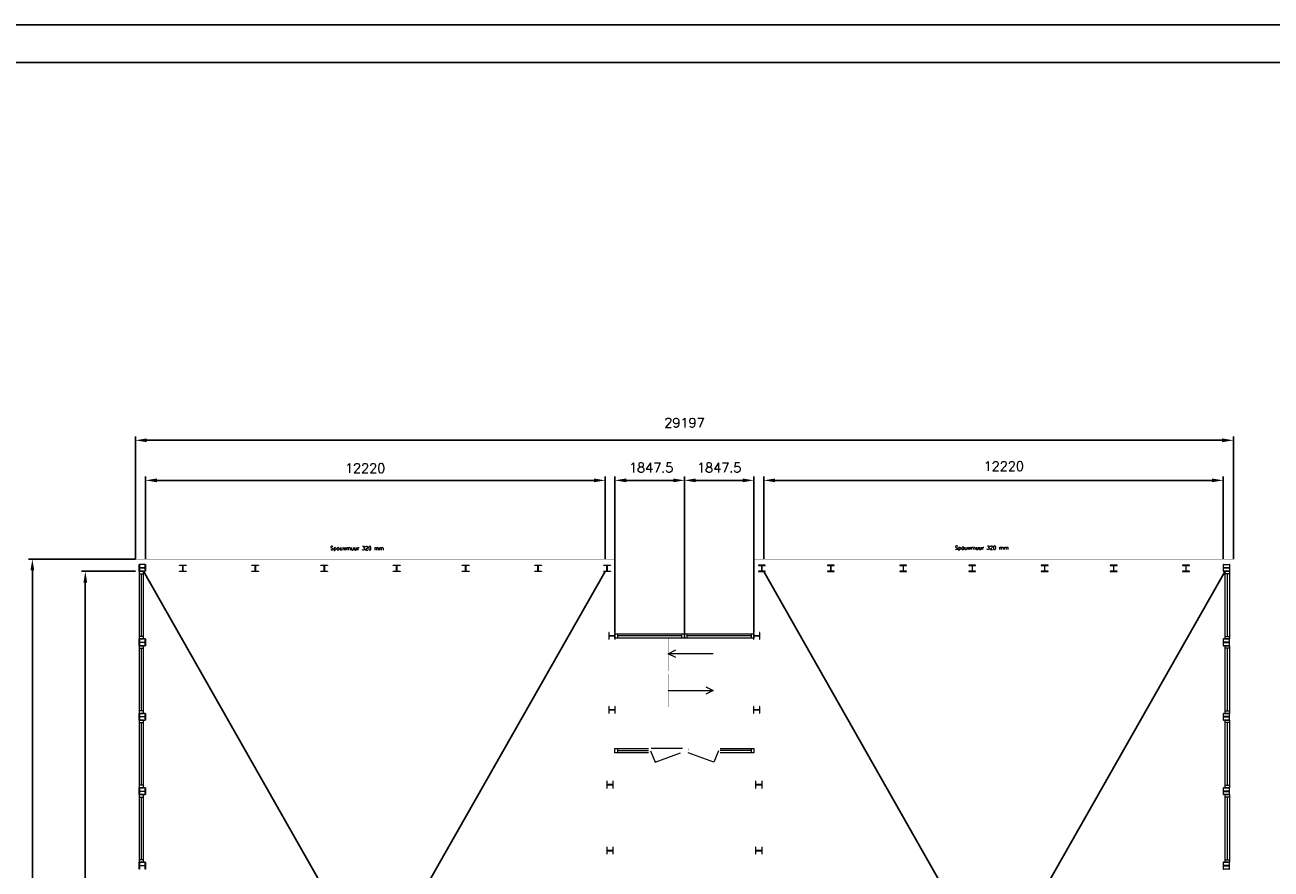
# Model space of a CAD drawing. Header units: millimetres. Extents: x 108018 to 208018, y -107735 to 42299730.
# Tile 16 of 17: x 131043 to 164179, y -11281 to 11165. Entities that reach past the tile are written whole.
import ezdxf

# ---------------------------------------------------------------- set-up
doc = ezdxf.new("R2010")
doc.units = ezdxf.units.MM
doc.header["$MEASUREMENT"] = 0
doc.layers.get('0').update_dxf_attribs({"linetype": 'CONTINUOUS'})
doc.layers.get('DEFPOINTS').update_dxf_attribs({"linetype": 'CONTINUOUS'})
doc.layers.add('Binnendeurkozin', color=4, linetype='CONTINUOUS', lineweight=18)
for name, color, linetype in [('Binnenkozijn', 4, 'CONTINUOUS'), ('Binnenmuur', 1, 'CONTINUOUS'), ('Buitenmuur', 1, 'CONTINUOUS'), ('Hekwerk', 3, 'CONTINUOUS'), ('KADER', 1, 'CONTINUOUS'), ('Maatvoering', 7, 'CONTINUOUS'), ('Profiel', 5, 'CONTINUOUS'), ('Timmerwerk', 5, 'CONTINUOUS'), ('TRAPPEN', 2, 'CONTINUOUS')]:
    doc.layers.add(name, color=color, linetype=linetype)
doc.styles.get("Standard").update_dxf_attribs({"font": 'romans.shx'})
doc.dimstyles.new('DIM-ARR', dxfattribs={"dimtxt": 2.5, "dimasz": 3, "dimexe": 1, "dimexo": 0, "dimgap": 1.5, "dimtad": 1, "dimdsep": 46, "dimtxsty": 'Standard', "dimcen": -3, "dimdle": 1.25, "dimclrt": 7, "dimadec": 0, "dimazin": 0, "dimtfac": 0.8, "dimtmove": 2, "dimatfit": 3, "dimfxl": 1, "dimtvp": 1.8, "dimtolj": 1, "dimarcsym": 0})

# ---------------------------------------------------------------- blocks, each defined once
blk = doc.blocks.new('*D125')
at = {"layer": 'DEFPOINTS', "color": 0, "transparency": 16777216}
for p in [(131241, -3041), (133981, -3041), (134035, -25281)]:
    blk.add_point(p, dxfattribs=at)
at = {"layer": 'Maatvoering', "color": 0, "lineweight": -2, "transparency": 16777216}
for p, q in [((133981, -3041), (131141, -3041)), ((131241, -3341), (131241, -13451)), ((131241, -24981), (131241, -14870)), ((134035, -25281), (131141, -25281))]:
    blk.add_line(p, q, dxfattribs=at)
at = {"layer": 'Maatvoering', "color": 0, "transparency": 16777216}
for points in [[(131191, -3341), (131291, -3341), (131241, -3041)], [(131191, -24981), (131291, -24981), (131241, -25281)]]:
    blk.add_solid(points, dxfattribs=at)
at = {"layer": 'Maatvoering', "color": 7, "lineweight": 0, "transparency": 16777216, "insert": (131241, -14161), "char_height": 250, "attachment_point": 5, "rotation": 90}
blk.add_mtext('\\A1;22240', dxfattribs=at)
blk = doc.blocks.new('*D126')
at = {"layer": 'DEFPOINTS', "color": 0, "transparency": 16777216}
for p in [(132649, -3361), (133981, -3361), (134035, -24961)]:
    blk.add_point(p, dxfattribs=at)
at = {"layer": 'Maatvoering', "color": 0, "lineweight": -2, "transparency": 16777216}
for p, q in [((133981, -3361), (132549, -3361)), ((132649, -3661), (132649, -13451)), ((132649, -24661), (132649, -14870)), ((134035, -24961), (132549, -24961))]:
    blk.add_line(p, q, dxfattribs=at)
at = {"layer": 'Maatvoering', "color": 0, "transparency": 16777216}
for points in [[(132599, -3661), (132699, -3661), (132649, -3361)], [(132599, -24661), (132699, -24661), (132649, -24961)]]:
    blk.add_solid(points, dxfattribs=at)
at = {"layer": 'Maatvoering', "color": 7, "lineweight": 0, "transparency": 16777216, "insert": (132649, -14161), "char_height": 250, "attachment_point": 5, "rotation": 90}
blk.add_mtext('\\A1;21600', dxfattribs=at)
blk = doc.blocks.new('*D127')
at = {"layer": 'DEFPOINTS', "color": 0, "transparency": 16777216}
for p in [(163178, 120), (133981, -3041), (163178, -3041)]:
    blk.add_point(p, dxfattribs=at)
at = {"layer": 'Maatvoering', "color": 0, "lineweight": -2, "transparency": 16777216}
for p, q in [((133981, -3041), (133981, 220)), ((134281, 120), (162878, 120)), ((163178, -3041), (163178, 220))]:
    blk.add_line(p, q, dxfattribs=at)
at = {"layer": 'Maatvoering', "color": 0, "transparency": 16777216}
for points in [[(134281, 170), (134281, 70), (133981, 120)], [(162878, 170), (162878, 70), (163178, 120)]]:
    blk.add_solid(points, dxfattribs=at)
at = {"layer": 'Maatvoering', "color": 7, "lineweight": 0, "transparency": 16777216, "insert": (148580, 588), "char_height": 250, "attachment_point": 5}
blk.add_mtext('\\A1;29197', dxfattribs=at)
blk = doc.blocks.new('*D128')
at = {"layer": 'DEFPOINTS', "color": 0, "transparency": 16777216}
for p in [(146472, -945), (134252, -3041), (146472, -3041)]:
    blk.add_point(p, dxfattribs=at)
at = {"layer": 'Maatvoering', "color": 0, "lineweight": -2, "transparency": 16777216}
for p, q in [((134252, -3041), (134252, -845)), ((134552, -945), (146172, -945)), ((146472, -3041), (146472, -845))]:
    blk.add_line(p, q, dxfattribs=at)
at = {"layer": 'Maatvoering', "color": 0, "transparency": 16777216}
for points in [[(134552, -895), (134552, -995), (134252, -945)], [(146172, -895), (146172, -995), (146472, -945)]]:
    blk.add_solid(points, dxfattribs=at)
at = {"layer": 'Maatvoering', "color": 7, "lineweight": 0, "transparency": 16777216, "insert": (140089, -623), "char_height": 250, "attachment_point": 5}
blk.add_mtext('\\A1;12220', dxfattribs=at)
blk = doc.blocks.new('*D129')
at = {"layer": 'DEFPOINTS', "color": 0, "transparency": 16777216}
for p in [(162907, -945), (150687, -3041), (162907, -3041)]:
    blk.add_point(p, dxfattribs=at)
at = {"layer": 'Maatvoering', "color": 0, "lineweight": -2, "transparency": 16777216}
for p, q in [((150687, -3041), (150687, -845)), ((150987, -945), (162607, -945)), ((162907, -3041), (162907, -845))]:
    blk.add_line(p, q, dxfattribs=at)
at = {"layer": 'Maatvoering', "color": 0, "transparency": 16777216}
for points in [[(150987, -895), (150987, -995), (150687, -945)], [(162607, -895), (162607, -995), (162907, -945)]]:
    blk.add_solid(points, dxfattribs=at)
at = {"layer": 'Maatvoering', "color": 7, "lineweight": 0, "transparency": 16777216, "insert": (157071, -568), "char_height": 250, "attachment_point": 5}
blk.add_mtext('\\A1;12220', dxfattribs=at)
blk = doc.blocks.new('*D130')
at = {"layer": 'DEFPOINTS', "color": 0, "transparency": 16777216}
for p in [(148580, -945), (146732, -4990), (148580, -5023)]:
    blk.add_point(p, dxfattribs=at)
at = {"layer": 'Maatvoering', "color": 0, "lineweight": -2, "transparency": 16777216}
for p, q in [((146732, -4990), (146732, -845)), ((147032, -945), (148280, -945)), ((148580, -5023), (148580, -845))]:
    blk.add_line(p, q, dxfattribs=at)
at = {"layer": 'Maatvoering', "color": 0, "transparency": 16777216}
for points in [[(147032, -895), (147032, -995), (146732, -945)], [(148280, -895), (148280, -995), (148580, -945)]]:
    blk.add_solid(points, dxfattribs=at)
at = {"layer": 'Maatvoering', "color": 7, "lineweight": 0, "transparency": 16777216, "insert": (147695, -607), "char_height": 250, "attachment_point": 5}
blk.add_mtext('\\A1;1847.5', dxfattribs=at)
blk = doc.blocks.new('*D131')
at = {"layer": 'DEFPOINTS', "color": 0, "transparency": 16777216}
for p in [(150427, -945), (148580, -5023), (150427, -4990)]:
    blk.add_point(p, dxfattribs=at)
at = {"layer": 'Maatvoering', "color": 0, "lineweight": -2, "transparency": 16777216}
for p, q in [((148580, -5023), (148580, -845)), ((148880, -945), (150127, -945)), ((150427, -4990), (150427, -845))]:
    blk.add_line(p, q, dxfattribs=at)
at = {"layer": 'Maatvoering', "color": 0, "transparency": 16777216}
for points in [[(148880, -895), (148880, -995), (148580, -945)], [(150127, -895), (150127, -995), (150427, -945)]]:
    blk.add_solid(points, dxfattribs=at)
at = {"layer": 'Maatvoering', "color": 7, "lineweight": 0, "transparency": 16777216, "insert": (149504, -608), "char_height": 250, "attachment_point": 5}
blk.add_mtext('\\A1;1847.5', dxfattribs=at)

msp = doc.modelspace()

# ---------------------------------------------------------------- linework, layer by layer
for p, q in [((134195.294, -3360.664), (146472.294, -24951.165)), ((134195.295, -24960.666), (146472.294, -3370.164)), ((162959.544, -3360.664), (150687.294, -24951.165)), ((150687.294, -3370.164), (162959.543, -24960.665))]:
    msp.add_line(p, q)
at = {"layer": 'Binnendeurkozin', "lineweight": 0}
for p, q in [((147677.794, -8135.666), (147800.875, -8435.965)), ((148529.794, -8071.666), (147692.794, -8071.666)), ((147800.875, -8435.965), (148477.794, -8185.666)), ((149358.714, -8435.965), (148681.794, -8185.666)), ((149481.794, -8135.666), (149358.714, -8435.965))]:
    msp.add_line(p, q, dxfattribs=at)
at = {"layer": 'Binnendeurkozin', "lineweight": 0, "const_width": 0.8}
for points in [[(147625.794, -8071.666), (147625.794, -8185.666), (147677.794, -8185.666), (147677.794, -8135.666), (147692.794, -8135.666), (147692.794, -8071.666), (147625.794, -8071.666)], [(147677.794, -8185.666), (147677.794, -8135.666), (148477.794, -8135.666), (148477.794, -8185.666), (147677.794, -8185.666)], [(147685.454, -8071.666), (148462.794, -8071.666)], [(148529.794, -8071.666), (148529.794, -8185.666), (148477.794, -8185.666), (148477.794, -8135.666), (148462.794, -8135.666), (148462.794, -8071.666), (148529.794, -8071.666)], [(148629.794, -8071.666), (148629.794, -8185.666), (148681.794, -8185.666), (148681.794, -8135.666), (148696.794, -8135.666), (148696.794, -8071.666), (148629.794, -8071.666)], [(148681.794, -8185.666), (148681.794, -8135.666), (149481.794, -8135.666), (149481.794, -8185.666), (148681.794, -8185.666)], [(148696.794, -8071.666), (149466.794, -8071.666)], [(149533.794, -8071.666), (149533.794, -8185.666), (149481.794, -8185.666), (149481.794, -8135.666), (149466.794, -8135.666), (149466.794, -8071.666), (149533.794, -8071.666)]]:
    msp.add_lwpolyline(points, dxfattribs=at)
at = {"layer": 'Binnenkozijn', "lineweight": 0}
for p, q in [((134081.294, -3427.664), (134081.294, -5093.664)), ((134138.294, -5093.664), (134138.294, -3427.664)), ((163016.544, -5093.664), (163016.544, -3427.664)), ((163073.544, -3427.664), (163073.544, -5093.664)), ((146799.294, -5022.666), (148512.794, -5022.666)), ((148512.794, -5079.666), (146799.294, -5079.666)), ((148646.794, -5022.666), (150360.294, -5022.666)), ((150360.294, -5079.666), (148646.794, -5079.666)), ((134081.294, -5407.665), (134081.294, -7073.665)), ((134138.294, -7073.665), (134138.294, -5407.665)), ((163016.544, -7073.664), (163016.544, -5407.664)), ((163073.544, -5407.664), (163073.544, -7073.664)), ((134081.294, -7387.665), (134081.294, -9053.665)), ((134138.294, -9053.665), (134138.294, -7387.665)), ((163016.544, -9053.664), (163016.544, -7387.664)), ((163073.544, -7387.664), (163073.544, -9053.664)), ((146799.294, -8128.666), (147625.794, -8128.666)), ((147625.794, -8185.666), (146799.294, -8185.666)), ((149533.794, -8071.666), (150360.294, -8071.666)), ((150360.294, -8128.666), (149533.794, -8128.666)), ((134081.295, -9367.665), (134081.295, -11033.665)), ((134138.295, -11033.665), (134138.295, -9367.665)), ((163016.544, -11033.664), (163016.544, -9367.664)), ((163073.544, -9367.664), (163073.544, -11033.664))]:
    msp.add_line(p, q, dxfattribs=at)
for points in [[(134195.294, -3427.664), (134195.294, -3360.664), (134081.294, -3360.664), (134081.294, -3427.664), (134195.294, -3427.664)], [(134195.294, -5093.664), (134195.294, -3427.664)], [(162959.544, -3427.664), (162959.544, -3360.664), (163073.544, -3360.664), (163073.544, -3427.664), (162959.544, -3427.664)], [(162959.544, -5093.664), (162959.544, -3427.664)], [(134195.294, -5160.664), (134195.294, -5093.664), (134081.294, -5093.664), (134081.294, -5160.664), (134195.294, -5160.664)], [(146799.294, -5136.666), (146732.294, -5136.666), (146732.294, -5022.666), (146799.294, -5022.666), (146799.294, -5136.666)], [(148512.794, -5136.666), (146799.294, -5136.666)], [(148579.794, -5136.666), (148512.794, -5136.666), (148512.794, -5022.666), (148579.794, -5022.666), (148579.794, -5136.666)], [(148646.794, -5136.666), (148579.794, -5136.666), (148579.794, -5022.666), (148646.794, -5022.666), (148646.794, -5136.666)], [(150360.294, -5136.666), (148646.794, -5136.666)], [(150427.294, -5136.666), (150360.294, -5136.666), (150360.294, -5022.666), (150427.294, -5022.666), (150427.294, -5136.666)], [(162959.544, -5160.664), (162959.544, -5093.664), (163073.544, -5093.664), (163073.544, -5160.664), (162959.544, -5160.664)], [(134195.294, -5407.665), (134195.294, -5340.665), (134081.294, -5340.665), (134081.294, -5407.665), (134195.294, -5407.665)], [(134195.294, -7073.665), (134195.294, -5407.665)], [(162959.544, -5407.664), (162959.544, -5340.664), (163073.544, -5340.664), (163073.544, -5407.664), (162959.544, -5407.664)], [(162959.544, -7073.664), (162959.544, -5407.664)], [(134195.294, -7140.665), (134195.294, -7073.665), (134081.294, -7073.665), (134081.294, -7140.665), (134195.294, -7140.665)], [(162959.544, -7140.664), (162959.544, -7073.664), (163073.544, -7073.664), (163073.544, -7140.664), (162959.544, -7140.664)], [(134195.294, -7387.665), (134195.294, -7320.665), (134081.294, -7320.665), (134081.294, -7387.665), (134195.294, -7387.665)], [(134195.294, -9053.665), (134195.294, -7387.665)], [(162959.544, -7387.664), (162959.544, -7320.664), (163073.544, -7320.664), (163073.544, -7387.664), (162959.544, -7387.664)], [(162959.544, -9053.664), (162959.544, -7387.664)], [(146732.294, -8071.666), (146799.294, -8071.666), (146799.294, -8185.666), (146732.294, -8185.666), (146732.294, -8071.666)], [(146799.294, -8071.666), (147625.794, -8071.666)], [(150360.294, -8185.666), (149533.794, -8185.666)], [(150427.294, -8185.666), (150360.294, -8185.666), (150360.294, -8071.666), (150427.294, -8071.666), (150427.294, -8185.666)], [(134195.294, -9120.665), (134195.294, -9053.665), (134081.294, -9053.665), (134081.294, -9120.665), (134195.294, -9120.665)], [(162959.544, -9120.664), (162959.544, -9053.664), (163073.544, -9053.664), (163073.544, -9120.664), (162959.544, -9120.664)], [(134195.295, -9367.665), (134195.295, -9300.665), (134081.295, -9300.665), (134081.295, -9367.665), (134195.295, -9367.665)], [(134195.295, -11033.665), (134195.295, -9367.665)], [(162959.544, -9367.664), (162959.544, -9300.664), (163073.544, -9300.664), (163073.544, -9367.664), (162959.544, -9367.664)], [(162959.544, -11033.664), (162959.544, -9367.664)], [(134195.295, -11100.665), (134195.295, -11033.665), (134081.295, -11033.665), (134081.295, -11100.665), (134195.295, -11100.665)], [(162959.544, -11100.664), (162959.544, -11033.664), (163073.544, -11033.664), (163073.544, -11100.664), (162959.544, -11100.664)]]:
    msp.add_lwpolyline(points, dxfattribs=at)
at = {"layer": 'Binnenmuur', "lineweight": 0, "const_width": 0.8}
msp.add_lwpolyline([(148107.294, -7121.666), (148107.294, -6971.666), (150427.294, -6971.666), (150427.294, -7121.666), (148107.294, -7121.666)], dxfattribs=at)
at = {"layer": 'Buitenmuur', "lineweight": 0}
msp.add_lwpolyline([(134081.294, -3360.664, 0.8, 0.8, 0), (133981.294, -3360.663, 0.8, 0.8, 0), (133981.294, -3040.664, 0.8, 0.8, 0), (133981.294, -3040.664, 0.8, 0.8, 0), (133981.294, -3040.664, 0.8, 0.8, 0), (146552.294, -3040.664, 0.8, 0.8, 0), (146632.294, -3040.664, 0.8, 0.8, 0), (146732.294, -3040.664, 0.8, 0.8, 0), (146732.294, -8945.666, 0.8, 0.8, 0), (146632.294, -8945.666, 0.8, 0.8, 0), (146632.294, -3140.664, 0.8, 0.8, 0), (134081.294, -3140.664, 0.8, 0.8, 0), (134081.294, -3140.664, 0.8, 0.8, 0), (134081.294, -3360.664, 0, 0, 0)], format="xyseb", dxfattribs=at)
at = {"layer": 'Buitenmuur', "lineweight": 0, "const_width": 0.8}
for points in [[(134252.294, -3360.664), (134252.294, -3260.664), (135152.294, -3260.664), (146525.294, -3260.664), (146572.294, -3260.664), (146572.294, -8945.666), (146472.294, -8945.666), (146472.294, -3360.664), (134252.294, -3360.664)], [(162907.294, -3360.664), (162907.294, -3260.664), (162007.294, -3260.664), (150634.294, -3260.664), (150587.294, -3260.664), (150587.294, -8945.666), (150687.294, -8945.666), (150687.294, -3360.664), (162907.294, -3360.664)], [(148529.794, -8071.666), (148529.794, -23115.666), (148629.794, -23115.666), (148629.794, -8071.666), (148529.794, -8071.666)]]:
    msp.add_lwpolyline(points, dxfattribs=at)
msp.add_lwpolyline([(150527.294, -8945.666), (150527.294, -3140.664), (163078.294, -3140.664), (163078.294, -3140.664), (163078.294, -3360.664), (163078.294, -3360.664), (163078.294, -3360.664), (163178.294, -3360.664), (163178.294, -3040.664), (150607.294, -3040.664), (150527.294, -3040.664), (150427.294, -3040.664), (150427.294, -8945.666)], close=True, dxfattribs=at)
at = {"layer": 'Hekwerk', "lineweight": 0, "const_width": 0.8}
for points in [[(147763.745, -6014.166), (147763.745, -5136.666), (147813.745, -5136.666), (147813.745, -6014.166), (147763.745, -6014.166)], [(147763.745, -6054.166), (147763.745, -6014.166), (149347.294, -6014.166), (149347.294, -6094.166), (147763.745, -6094.166), (147763.745, -6054.166)], [(146602.294, -9038.666), (146627.294, -9038.666), (146627.294, -10786.666), (146577.294, -10786.666), (146577.294, -9038.666), (146602.294, -9038.666)], [(150557.294, -9038.666), (150582.294, -9038.666), (150582.294, -10786.666), (150532.294, -10786.666), (150532.294, -9038.666), (150557.294, -9038.666)], [(146602.294, -10792.666), (146627.294, -10792.666), (146627.294, -12534.666), (146577.294, -12534.666), (146577.294, -10792.666), (146602.294, -10792.666)], [(150557.294, -10792.666), (150582.294, -10792.666), (150582.294, -12534.666), (150532.294, -12534.666), (150532.294, -10792.666), (150557.294, -10792.666)]]:
    msp.add_lwpolyline(points, dxfattribs=at)
at = {"layer": 'KADER'}
msp.add_lwpolyline([(108017.978, -107735.28), (108017.978, 11164.72), (208017.978, 11164.72), (208017.978, -107735.28)], close=True, dxfattribs=at)
msp.add_lwpolyline([(109017.978, -106735.28), (109017.978, 10164.72), (207017.978, 10164.72), (207017.978, -106735.28), (109017.978, -106735.28)], dxfattribs=at)
at = {"layer": 'Profiel', "lineweight": 0}
for points in [[(134081.294, -3180.664), (134090.794, -3180.664), (134090.794, -3252.664, 0.414213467), (134105.794, -3267.664), (134227.794, -3267.664, 0.414213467), (134242.794, -3252.664), (134242.794, -3180.664), (134252.294, -3180.664), (134252.294, -3360.664), (134242.794, -3360.664), (134242.794, -3288.664, 0.41421385), (134227.794, -3273.664), (134105.794, -3273.664, 0.414213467), (134090.794, -3288.664), (134090.794, -3360.664), (134081.294, -3360.664)], [(135332.294, -3199.164), (135332.294, -3208.664), (135260.294, -3208.664, 0.414213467), (135245.294, -3223.664), (135245.294, -3345.664, 0.414213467), (135260.294, -3360.664), (135332.294, -3360.664), (135332.294, -3370.164), (135152.294, -3370.164), (135152.294, -3360.664), (135224.294, -3360.664, 0.41421385), (135239.294, -3345.664), (135239.294, -3223.664, 0.414213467), (135224.294, -3208.664), (135152.294, -3208.664), (135152.294, -3199.164)], [(137257.294, -3199.164), (137257.294, -3208.664), (137185.294, -3208.664, 0.414213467), (137170.294, -3223.664), (137170.294, -3345.664, 0.414213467), (137185.294, -3360.664), (137257.294, -3360.664), (137257.294, -3370.164), (137077.294, -3370.164), (137077.294, -3360.664), (137149.294, -3360.664, 0.41421385), (137164.294, -3345.664), (137164.294, -3223.664, 0.414213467), (137149.294, -3208.664), (137077.294, -3208.664), (137077.294, -3199.164)], [(139092.294, -3199.164), (139092.294, -3208.664), (139020.294, -3208.664, 0.414213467), (139005.294, -3223.664), (139005.294, -3345.664, 0.414213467), (139020.294, -3360.664), (139092.294, -3360.664), (139092.294, -3370.164), (138912.294, -3370.164), (138912.294, -3360.664), (138984.294, -3360.664, 0.41421385), (138999.294, -3345.664), (138999.294, -3223.664, 0.414213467), (138984.294, -3208.664), (138912.294, -3208.664), (138912.294, -3199.164)], [(141017.294, -3199.164), (141017.294, -3208.664), (140945.294, -3208.664, 0.414213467), (140930.294, -3223.664), (140930.294, -3345.664, 0.414213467), (140945.294, -3360.664), (141017.294, -3360.664), (141017.294, -3370.164), (140837.294, -3370.164), (140837.294, -3360.664), (140909.294, -3360.664, 0.41421385), (140924.294, -3345.664), (140924.294, -3223.664, 0.414213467), (140909.294, -3208.664), (140837.294, -3208.664), (140837.294, -3199.164)], [(142852.294, -3199.164), (142852.294, -3208.664), (142780.294, -3208.664, 0.414213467), (142765.294, -3223.664), (142765.294, -3345.664, 0.414213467), (142780.294, -3360.664), (142852.294, -3360.664), (142852.294, -3370.164), (142672.294, -3370.164), (142672.294, -3360.664), (142744.294, -3360.664, 0.41421385), (142759.294, -3345.664), (142759.294, -3223.664, 0.414213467), (142744.294, -3208.664), (142672.294, -3208.664), (142672.294, -3199.164)], [(144777.294, -3199.164), (144777.294, -3208.664), (144705.294, -3208.664, 0.414213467), (144690.294, -3223.664), (144690.294, -3345.664, 0.414213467), (144705.294, -3360.664), (144777.294, -3360.664), (144777.294, -3370.164), (144597.294, -3370.164), (144597.294, -3360.664), (144669.294, -3360.664, 0.41421385), (144684.294, -3345.664), (144684.294, -3223.664, 0.414213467), (144669.294, -3208.664), (144597.294, -3208.664), (144597.294, -3199.164)], [(146612.294, -3199.164), (146612.294, -3208.664), (146540.294, -3208.664, 0.414213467), (146525.294, -3223.664), (146525.294, -3345.664, 0.414213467), (146540.294, -3360.664), (146612.294, -3360.664), (146612.294, -3370.164), (146432.294, -3370.164), (146432.294, -3360.664), (146504.294, -3360.664, 0.41421385), (146519.294, -3345.664), (146519.294, -3223.664, 0.414213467), (146504.294, -3208.664), (146432.294, -3208.664), (146432.294, -3199.164)], [(150547.294, -3199.164), (150547.294, -3208.664), (150619.294, -3208.664, -0.414213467), (150634.294, -3223.664), (150634.294, -3345.664, -0.414213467), (150619.294, -3360.664), (150547.294, -3360.664), (150547.294, -3370.164), (150727.294, -3370.164), (150727.294, -3360.664), (150655.294, -3360.664, -0.41421385), (150640.294, -3345.664), (150640.294, -3223.664, -0.414213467), (150655.294, -3208.664), (150727.294, -3208.664), (150727.294, -3199.164)], [(152382.294, -3199.164), (152382.294, -3208.664), (152454.294, -3208.664, -0.414213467), (152469.294, -3223.664), (152469.294, -3345.664, -0.414213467), (152454.294, -3360.664), (152382.294, -3360.664), (152382.294, -3370.164), (152562.294, -3370.164), (152562.294, -3360.664), (152490.294, -3360.664, -0.41421385), (152475.294, -3345.664), (152475.294, -3223.664, -0.414213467), (152490.294, -3208.664), (152562.294, -3208.664), (152562.294, -3199.164)], [(154307.294, -3199.164), (154307.294, -3208.664), (154379.294, -3208.664, -0.414213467), (154394.294, -3223.664), (154394.294, -3345.664, -0.414213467), (154379.294, -3360.664), (154307.294, -3360.664), (154307.294, -3370.164), (154487.294, -3370.164), (154487.294, -3360.664), (154415.294, -3360.664, -0.41421385), (154400.294, -3345.664), (154400.294, -3223.664, -0.414213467), (154415.294, -3208.664), (154487.294, -3208.664), (154487.294, -3199.164)], [(156142.294, -3199.164), (156142.294, -3208.664), (156214.294, -3208.664, -0.414213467), (156229.294, -3223.664), (156229.294, -3345.664, -0.414213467), (156214.294, -3360.664), (156142.294, -3360.664), (156142.294, -3370.164), (156322.294, -3370.164), (156322.294, -3360.664), (156250.294, -3360.664, -0.41421385), (156235.294, -3345.664), (156235.294, -3223.664, -0.414213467), (156250.294, -3208.664), (156322.294, -3208.664), (156322.294, -3199.164)], [(158067.294, -3199.164), (158067.294, -3208.664), (158139.294, -3208.664, -0.414213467), (158154.294, -3223.664), (158154.294, -3345.664, -0.414213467), (158139.294, -3360.664), (158067.294, -3360.664), (158067.294, -3370.164), (158247.294, -3370.164), (158247.294, -3360.664), (158175.294, -3360.664, -0.41421385), (158160.294, -3345.664), (158160.294, -3223.664, -0.414213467), (158175.294, -3208.664), (158247.294, -3208.664), (158247.294, -3199.164)], [(159902.294, -3199.164), (159902.294, -3208.664), (159974.294, -3208.664, -0.414213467), (159989.294, -3223.664), (159989.294, -3345.664, -0.414213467), (159974.294, -3360.664), (159902.294, -3360.664), (159902.294, -3370.164), (160082.294, -3370.164), (160082.294, -3360.664), (160010.294, -3360.664, -0.41421385), (159995.294, -3345.664), (159995.294, -3223.664, -0.414213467), (160010.294, -3208.664), (160082.294, -3208.664), (160082.294, -3199.164)], [(161827.294, -3199.164), (161827.294, -3208.664), (161899.294, -3208.664, -0.414213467), (161914.294, -3223.664), (161914.294, -3345.664, -0.414213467), (161899.294, -3360.664), (161827.294, -3360.664), (161827.294, -3370.164), (162007.294, -3370.164), (162007.294, -3360.664), (161935.294, -3360.664, -0.41421385), (161920.294, -3345.664), (161920.294, -3223.664, -0.414213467), (161935.294, -3208.664), (162007.294, -3208.664), (162007.294, -3199.164)], [(163078.294, -3180.664), (163068.794, -3180.664), (163068.794, -3252.664, -0.414213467), (163053.794, -3267.664), (162931.794, -3267.664, -0.414213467), (162916.794, -3252.664), (162916.794, -3180.664), (162907.294, -3180.664), (162907.294, -3360.664), (162916.794, -3360.664), (162916.794, -3288.664, -0.41421385), (162931.794, -3273.664), (163053.794, -3273.664, -0.414213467), (163068.794, -3288.664), (163068.794, -3360.664), (163078.294, -3360.664)], [(134081.294, -5160.664), (134090.794, -5160.664), (134090.794, -5232.664, 0.414213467), (134105.794, -5247.664), (134227.794, -5247.664, 0.414213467), (134242.794, -5232.664), (134242.794, -5160.664), (134252.294, -5160.664), (134252.294, -5340.664), (134242.794, -5340.664), (134242.794, -5268.664, 0.41421385), (134227.794, -5253.664), (134105.794, -5253.665, 0.414213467), (134090.794, -5268.665), (134090.794, -5340.665), (134081.294, -5340.664)], [(146741.794, -4989.666), (146732.294, -4989.666), (146732.294, -5061.666, -0.414213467), (146717.294, -5076.666), (146595.294, -5076.666, -0.414213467), (146580.294, -5061.666), (146580.294, -4989.666), (146570.794, -4989.666), (146570.794, -5169.666), (146580.294, -5169.666), (146580.294, -5097.666, -0.41421385), (146595.294, -5082.666), (146717.294, -5082.666, -0.414213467), (146732.294, -5097.666), (146732.294, -5169.666), (146741.794, -5169.666)], [(150588.794, -4989.666), (150579.294, -4989.666), (150579.294, -5061.666, -0.414213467), (150564.294, -5076.666), (150442.294, -5076.666, -0.414213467), (150427.294, -5061.666), (150427.294, -4989.666), (150417.794, -4989.666), (150417.794, -5169.666), (150427.294, -5169.666), (150427.294, -5097.666, -0.41421385), (150442.294, -5082.666), (150564.294, -5082.666, -0.414213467), (150579.294, -5097.666), (150579.294, -5169.666), (150588.794, -5169.666)], [(163073.544, -5160.664), (163064.044, -5160.664), (163064.044, -5232.664, -0.414213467), (163049.044, -5247.664), (162927.044, -5247.664, -0.414213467), (162912.044, -5232.664), (162912.044, -5160.664), (162902.544, -5160.664), (162902.544, -5340.664), (162912.044, -5340.664), (162912.044, -5268.664, -0.41421385), (162927.044, -5253.664), (163049.044, -5253.664, -0.414213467), (163064.044, -5268.664), (163064.044, -5340.664), (163073.544, -5340.664)], [(146741.794, -6956.666), (146732.294, -6956.666), (146732.294, -7028.666, -0.414213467), (146717.294, -7043.666), (146595.294, -7043.666, -0.414213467), (146580.294, -7028.666), (146580.294, -6956.666), (146570.794, -6956.666), (146570.794, -7136.666), (146580.294, -7136.666), (146580.294, -7064.666, -0.41421385), (146595.294, -7049.666), (146717.294, -7049.666, -0.414213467), (146732.294, -7064.666), (146732.294, -7136.666), (146741.794, -7136.666)], [(150588.794, -6956.666), (150579.294, -6956.666), (150579.294, -7028.666, -0.414213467), (150564.294, -7043.666), (150442.294, -7043.666, -0.414213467), (150427.294, -7028.666), (150427.294, -6956.666), (150417.794, -6956.666), (150417.794, -7136.666), (150427.294, -7136.666), (150427.294, -7064.666, -0.41421385), (150442.294, -7049.666), (150564.294, -7049.666, -0.414213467), (150579.294, -7064.666), (150579.294, -7136.666), (150588.794, -7136.666)], [(134081.294, -7140.665), (134090.794, -7140.665), (134090.794, -7212.665, 0.414213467), (134105.794, -7227.665), (134227.794, -7227.665, 0.414213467), (134242.794, -7212.665), (134242.794, -7140.665), (134252.294, -7140.665), (134252.294, -7320.665), (134242.794, -7320.665), (134242.794, -7248.665, 0.41421385), (134227.794, -7233.665), (134105.794, -7233.665, 0.414213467), (134090.794, -7248.665), (134090.795, -7320.665), (134081.294, -7320.665)], [(163073.544, -7140.664), (163064.044, -7140.664), (163064.044, -7212.664, -0.414213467), (163049.044, -7227.664), (162927.044, -7227.664, -0.414213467), (162912.044, -7212.664), (162912.044, -7140.664), (162902.544, -7140.664), (162902.544, -7320.664), (162912.044, -7320.664), (162912.044, -7248.664, -0.41421385), (162927.044, -7233.664), (163049.044, -7233.664, -0.414213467), (163064.044, -7248.664), (163064.044, -7320.664), (163073.544, -7320.664)], [(146687.794, -8945.666), (146678.294, -8945.666), (146678.294, -9017.666, -0.414213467), (146663.294, -9032.666), (146541.294, -9032.666, -0.414213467), (146526.294, -9017.666), (146526.294, -8945.666), (146516.794, -8945.666), (146516.794, -9125.666), (146526.294, -9125.666), (146526.294, -9053.666, -0.41421385), (146541.294, -9038.666), (146663.294, -9038.666, -0.414213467), (146678.294, -9053.666), (146678.294, -9125.666), (146687.794, -9125.666)], [(150642.794, -8945.666), (150633.294, -8945.666), (150633.294, -9017.666, -0.414213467), (150618.294, -9032.666), (150496.294, -9032.666, -0.414213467), (150481.294, -9017.666), (150481.294, -8945.666), (150471.794, -8945.666), (150471.794, -9125.666), (150481.294, -9125.666), (150481.294, -9053.666, -0.41421385), (150496.294, -9038.666), (150618.294, -9038.666, -0.414213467), (150633.294, -9053.666), (150633.294, -9125.666), (150642.794, -9125.666)], [(134081.294, -9120.665), (134090.794, -9120.665), (134090.794, -9192.665, 0.414213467), (134105.794, -9207.665), (134227.794, -9207.665, 0.414213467), (134242.794, -9192.665), (134242.794, -9120.665), (134252.294, -9120.665), (134252.295, -9300.665), (134242.795, -9300.665), (134242.795, -9228.665, 0.41421385), (134227.795, -9213.665), (134105.795, -9213.665, 0.414213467), (134090.795, -9228.665), (134090.795, -9300.665), (134081.294, -9300.665)], [(163073.544, -9120.664), (163064.044, -9120.664), (163064.044, -9192.664, -0.414213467), (163049.044, -9207.664), (162927.044, -9207.664, -0.414213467), (162912.044, -9192.664), (162912.044, -9120.664), (162902.544, -9120.664), (162902.544, -9300.664), (162912.044, -9300.664), (162912.044, -9228.664, -0.41421385), (162927.044, -9213.664), (163049.044, -9213.664, -0.414213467), (163064.044, -9228.664), (163064.044, -9300.664), (163073.544, -9300.664)], [(146687.794, -10699.666), (146678.294, -10699.666), (146678.294, -10771.666, -0.414213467), (146663.294, -10786.666), (146541.294, -10786.666, -0.414213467), (146526.294, -10771.666), (146526.294, -10699.666), (146516.794, -10699.666), (146516.794, -10879.666), (146526.294, -10879.666), (146526.294, -10807.666, -0.41421385), (146541.294, -10792.666), (146663.294, -10792.666, -0.414213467), (146678.294, -10807.666), (146678.294, -10879.666), (146687.794, -10879.666)], [(150642.794, -10699.666), (150633.294, -10699.666), (150633.294, -10771.666, -0.414213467), (150618.294, -10786.666), (150496.294, -10786.666, -0.414213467), (150481.294, -10771.666), (150481.294, -10699.666), (150471.794, -10699.666), (150471.794, -10879.666), (150481.294, -10879.666), (150481.294, -10807.666, -0.41421385), (150496.294, -10792.666), (150618.294, -10792.666, -0.414213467), (150633.294, -10807.666), (150633.294, -10879.666), (150642.794, -10879.666)], [(134081.295, -11100.665), (134090.795, -11100.665), (134090.795, -11172.665, 0.414213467), (134105.795, -11187.665), (134227.795, -11187.665, 0.414213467), (134242.795, -11172.665), (134242.795, -11100.665), (134252.295, -11100.665), (134252.295, -11280.665), (134242.795, -11280.665), (134242.795, -11208.665, 0.41421385), (134227.795, -11193.665), (134105.795, -11193.665, 0.414213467), (134090.795, -11208.665), (134090.795, -11280.665), (134081.295, -11280.665)], [(163073.544, -11100.664), (163064.044, -11100.664), (163064.044, -11172.664, -0.414213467), (163049.044, -11187.664), (162927.044, -11187.664, -0.414213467), (162912.044, -11172.664), (162912.044, -11100.664), (162902.544, -11100.664), (162902.544, -11280.664), (162912.044, -11280.664), (162912.044, -11208.664, -0.41421385), (162927.044, -11193.664), (163049.044, -11193.664, -0.414213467), (163064.044, -11208.665), (163064.044, -11280.665), (163073.544, -11280.664)]]:
    msp.add_lwpolyline(points, format="xyb", close=True, dxfattribs=at)
at = {"layer": 'Timmerwerk', "lineweight": 0}
for p, q in [((134242.794, -3180.664), (134090.794, -3180.664)), ((162916.794, -3180.664), (163068.794, -3180.664)), ((134090.794, -3360.664), (134242.794, -3360.664)), ((163068.794, -3360.664), (162916.794, -3360.664)), ((134242.794, -5160.664), (134090.794, -5160.664)), ((162912.044, -5160.664), (163064.044, -5160.664)), ((134090.794, -5340.665), (134242.794, -5340.664)), ((163064.044, -5340.664), (162912.044, -5340.664)), ((134242.794, -7140.665), (134090.794, -7140.665)), ((162912.044, -7140.664), (163064.044, -7140.664)), ((134090.795, -7320.665), (134242.794, -7320.665)), ((163064.044, -7320.664), (162912.044, -7320.664)), ((134242.794, -9120.665), (134090.794, -9120.665)), ((162912.044, -9120.664), (163064.044, -9120.664)), ((134090.795, -9300.665), (134242.795, -9300.665)), ((163064.044, -9300.664), (162912.044, -9300.664)), ((134242.795, -11100.665), (134090.795, -11100.665)), ((162912.044, -11100.664), (163064.044, -11100.664)), ((163064.044, -11280.665), (162912.044, -11280.664))]:
    msp.add_line(p, q, dxfattribs=at)
at = {"layer": 'TRAPPEN', "lineweight": 0}
for p, q in [((148147.294, -5553.865), (148347.294, -5453.865)), ((149347.294, -5553.865), (148147.294, -5553.865)), ((148347.294, -5653.865), (148147.294, -5553.865)), ((148147.294, -6532.916), (149347.294, -6532.916)), ((149147.294, -6432.916), (149347.294, -6532.916)), ((149347.294, -6532.916), (149147.294, -6632.916))]:
    msp.add_line(p, q, dxfattribs=at)
at = {"layer": 'TRAPPEN', "lineweight": 0, "const_width": 0.8}
for points in [[(148147.294, -5136.666), (148147.294, -5971.065), (148147.294, -6014.166)], [(148347.294, -5136.666), (148347.294, -5971.065), (148347.294, -6014.166)], [(148347.294, -5136.666), (148347.294, -6014.166)], [(148547.294, -5136.666), (148547.294, -5971.065), (148547.294, -6014.166)], [(148547.294, -5136.666), (148547.294, -6014.166)], [(148747.294, -5136.666), (148747.294, -5971.065), (148747.294, -6014.166)], [(148747.294, -5136.666), (148747.294, -6014.166)], [(148947.294, -5136.666), (148947.294, -5971.065), (148947.294, -6014.166)], [(148947.294, -5136.666), (148947.294, -6014.166)], [(149147.294, -5136.666), (149147.294, -5971.065), (149147.294, -6014.166)], [(149147.294, -5136.666), (149147.294, -6014.166)], [(149347.294, -5136.666), (149347.294, -6014.166)], [(148147.294, -6094.166), (148147.294, -6928.565), (148147.294, -6971.666)], [(148347.294, -6094.166), (148347.294, -6928.565), (148347.294, -6971.666)], [(148347.294, -6094.166), (148347.294, -6971.666)], [(148547.294, -6094.166), (148547.294, -6928.565), (148547.294, -6971.666)], [(148547.294, -6094.166), (148547.294, -6971.666)], [(148747.294, -6094.166), (148747.294, -6928.565), (148747.294, -6971.666)], [(148747.294, -6094.166), (148747.294, -6971.666)], [(148947.294, -6094.166), (148947.294, -6928.565), (148947.294, -6971.666)], [(148947.294, -6094.166), (148947.294, -6971.666)], [(149147.294, -6094.166), (149147.294, -6928.565), (149147.294, -6971.666)], [(149147.294, -6094.166), (149147.294, -6971.666)], [(149347.294, -6094.166), (149347.294, -6971.666)]]:
    msp.add_lwpolyline(points, dxfattribs=at)

# ---------------------------------------------------------------- texts
at = {"lineweight": 0, "char_height": 100, "attachment_point": 1}
for insert in [(139160.928, -2698.231), (155773.501, -2687.534)]:
    msp.add_mtext_dynamic_manual_height_columns('Spouwmuur 320 mm', width=2150.52218, gutter_width=15, heights=[0], dxfattribs=dict(at, insert=insert))

# ---------------------------------------------------------------- dimensions: what is measured, and where the dimension line sits
at = {"layer": 'Maatvoering', "lineweight": 0}
for base, p1, p2, angle, picture, middle in [((163178.294, 119.811), (133981.294, -3040.664), (163178.294, -3040.664), 180, '*D127', (148579.794, 588.367)), ((146472.294, -944.768), (134252.294, -3040.664), (146472.294, -3040.664), 180, '*D128', (140088.794, -622.81)), ((148579.794, -944.768), (146732.294, -4989.666), (148579.794, -5022.666), 180, '*D130', (147694.969, -606.705)), ((150427.294, -944.768), (148579.794, -5022.666), (150427.294, -4989.666), 180, '*D131', (149503.544, -608.178)), ((162907.294, -944.768), (150687.294, -3040.664), (162907.294, -3040.664), 180, '*D129', (157070.795, -568.284)), ((131241.167, -3040.664), (134035.295, -25280.666), (133981.294, -3040.664), 270, '*D125', (131241.167, -14160.665)), ((132649.085, -3360.663), (134035.295, -24960.663), (133981.294, -3360.663), 270, '*D126', (132648.882, -14160.663))]:
    dim = msp.add_linear_dim(base=base, p1=p1, p2=p2, angle=angle, dimstyle='DIM-ARR', override={"dimscale": 100}, dxfattribs=at)
    dim.commit()
    dim.dimension.update_dxf_attribs({"geometry": picture, "text_midpoint": middle, "dimtype": 160})

doc.saveas('drawing.dxf')
